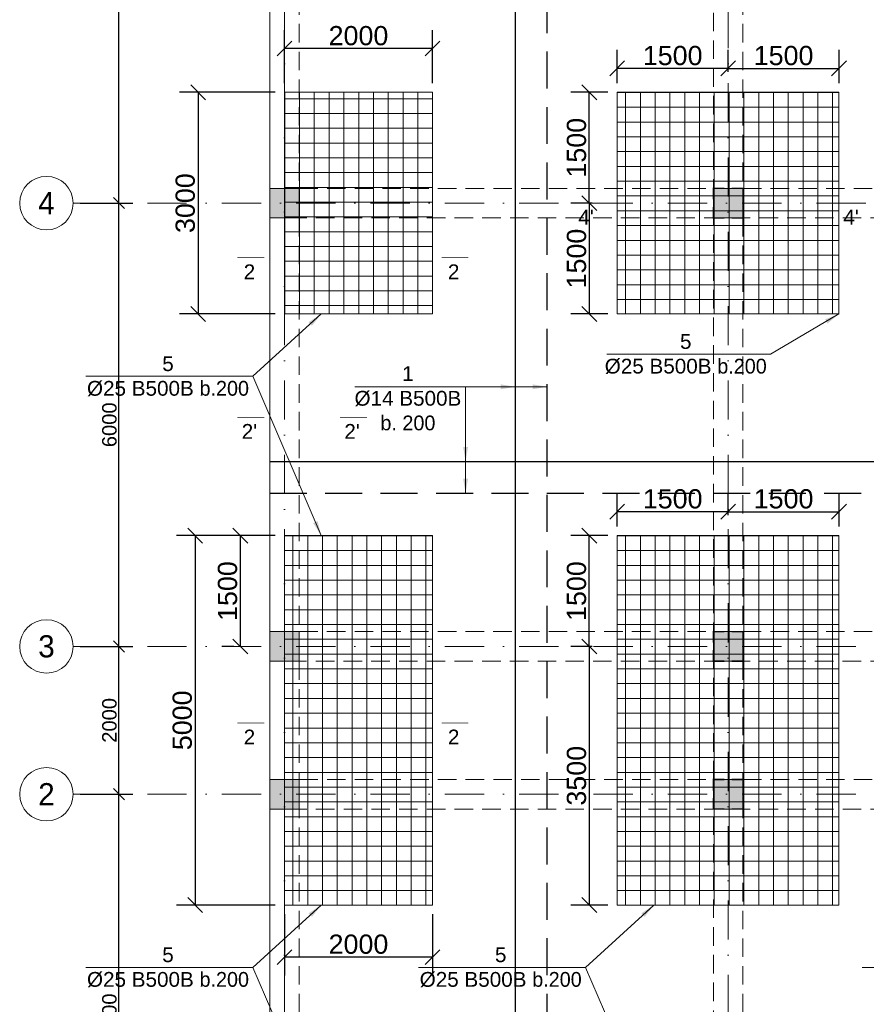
# Model space of a CAD drawing. Header units: millimetres. Extents: x 48648 to 1383473, y 421442 to 1155884.
# Tile 14 of 118: x 148648 to 160099, y 475339 to 488664. Entities that reach past the tile are written whole.
import ezdxf

# ---------------------------------------------------------------- set-up
doc = ezdxf.new("R2010")
doc.units = ezdxf.units.MM
doc.header["$PDMODE"] = 1
doc.linetypes.add('DOT___DASHED', pattern=[670.277762, 352.777767, -176.388884, 0, -141.111112])
doc.linetypes.add('HIDDEN', pattern=[0.375, 0.25, -0.125])
doc.layers.get('0').update_dxf_attribs({"lineweight": 5})
doc.layers.get('Defpoints').update_dxf_attribs({"color": 6, "lineweight": 5})
doc.styles.add('Arial', font='arial.ttf')
doc.styles.add('SPDS', font='arial.ttf')
doc.styles.get("Standard").update_dxf_attribs({"font": 'acadmtavr.ttf'})
doc.dimstyles.new('M 150', dxfattribs={"dimscale": 200, "dimtxt": 1.3, "dimasz": 1, "dimexe": 1.25, "dimexo": 0.625, "dimgap": 0.2, "dimtad": 1, "dimdec": 0, "dimrnd": 5, "dimtxsty": 'SPDS', "dimblk": 'OBLIQUE', "dimcen": 2.5, "dimclrd": 5, "dimclre": 5, "dimclrt": 5, "dimadec": 0, "dimazin": 2, "dimtfac": 1, "dimtdec": 0, "dimtmove": 0, "dimatfit": 3, "dimfxl": 1, "dimtolj": 1, "dimtzin": 0, "dimarcsym": 0})
doc.dimstyles.new('M20', dxfattribs={"dimscale": 20, "dimtxt": 2, "dimasz": 2.5, "dimexe": 1.25, "dimexo": 0.625, "dimtad": 1, "dimdec": 0, "dimrnd": 5, "dimzin": 9, "dimtxsty": 'Standard', "dimblk": 'OBLIQUE', "dimcen": 2.5, "dimclrd": 5, "dimclre": 5, "dimclrt": 5, "dimadec": 0, "dimazin": 0, "dimtfac": 1, "dimtdec": 0, "dimtmove": 0, "dimatfit": 3, "dimfxl": 1, "dimlwd": 5, "dimlwe": 5, "dimarcsym": 0})

# ---------------------------------------------------------------- blocks, each defined once
blk = doc.blocks.new('_Oblique')
at = {"color": 0, "linetype": 'ByBlock', "lineweight": -2}
blk.add_line((-0.5, -0.5), (0.5, 0.5), dxfattribs=at)
blk = doc.blocks.new('*D6')
at = {"color": 5, "lineweight": -2, "transparency": 16777216}
for p, q in [((49465, 841931), (50179, 841931)), ((49991, 835931), (49991, 841931)), ((49465, 835931), (50179, 835931))]:
    blk.add_line(p, q, dxfattribs=at)
at = {"layer": 'Defpoints', "color": 0, "lineweight": 30, "transparency": 16777216}
for p in [(49372, 841931), (49991, 841931), (49372, 835931)]:
    blk.add_point(p, dxfattribs=at)
at = {"color": 5, "lineweight": -2, "transparency": 16777216, "xscale": 150, "yscale": 150, "zscale": 150}
for p, rotation in [((49991, 841931), 90), ((49991, 835931), 270)]:
    blk.add_blockref('_Oblique', p, dxfattribs=dict(at, rotation=rotation))
at = {"color": 5, "lineweight": 13, "transparency": 16777216, "insert": (49862, 838931), "char_height": 195, "attachment_point": 5, "rotation": 90, "style": 'SPDS'}
blk.add_mtext('\\A1;6000', dxfattribs=at)
blk = doc.blocks.new('*D7')
at = {"color": 5, "lineweight": -2, "transparency": 16777216}
for p, q in [((49465, 835931), (50179, 835931)), ((49991, 829931), (49991, 835931)), ((49465, 829931), (50179, 829931))]:
    blk.add_line(p, q, dxfattribs=at)
at = {"layer": 'Defpoints', "color": 0, "lineweight": 30, "transparency": 16777216}
for p in [(49372, 835931), (49991, 835931), (49372, 829931)]:
    blk.add_point(p, dxfattribs=at)
at = {"color": 5, "lineweight": -2, "transparency": 16777216, "xscale": 150, "yscale": 150, "zscale": 150}
for p, rotation in [((49991, 835931), 90), ((49991, 829931), 270)]:
    blk.add_blockref('_Oblique', p, dxfattribs=dict(at, rotation=rotation))
at = {"color": 5, "lineweight": 13, "transparency": 16777216, "insert": (49862, 832931), "char_height": 195, "attachment_point": 5, "rotation": 90, "style": 'SPDS'}
blk.add_mtext('\\A1;6000', dxfattribs=at)
blk = doc.blocks.new('*D8')
at = {"color": 5, "lineweight": -2, "transparency": 16777216}
for p, q in [((49465, 829931), (50179, 829931)), ((49991, 827932), (49991, 829931)), ((49465, 827932), (50179, 827932))]:
    blk.add_line(p, q, dxfattribs=at)
at = {"layer": 'Defpoints', "color": 0, "lineweight": 30, "transparency": 16777216}
for p in [(49372, 829931), (49991, 829931), (49372, 827932)]:
    blk.add_point(p, dxfattribs=at)
at = {"color": 5, "lineweight": -2, "transparency": 16777216, "xscale": 150, "yscale": 150, "zscale": 150}
for p, rotation in [((49991, 829931), 90), ((49991, 827932), 270)]:
    blk.add_blockref('_Oblique', p, dxfattribs=dict(at, rotation=rotation))
at = {"color": 5, "lineweight": 13, "transparency": 16777216, "insert": (49862, 828931), "char_height": 195, "attachment_point": 5, "rotation": 90, "style": 'SPDS'}
blk.add_mtext('\\A1;2000', dxfattribs=at)
blk = doc.blocks.new('*D9')
at = {"color": 5, "lineweight": -2, "transparency": 16777216}
for p, q in [((49465, 827932), (50179, 827932)), ((49991, 821932), (49991, 827932)), ((49465, 821932), (50179, 821932))]:
    blk.add_line(p, q, dxfattribs=at)
at = {"layer": 'Defpoints', "color": 0, "lineweight": 30, "transparency": 16777216}
for p in [(49372, 827932), (49991, 827932), (49372, 821932)]:
    blk.add_point(p, dxfattribs=at)
at = {"color": 5, "lineweight": -2, "transparency": 16777216, "xscale": 150, "yscale": 150, "zscale": 150}
for p, rotation in [((49991, 827932), 90), ((49991, 821932), 270)]:
    blk.add_blockref('_Oblique', p, dxfattribs=dict(at, rotation=rotation))
at = {"color": 5, "lineweight": 13, "transparency": 16777216, "insert": (49862, 824932), "char_height": 195, "attachment_point": 5, "rotation": 90, "style": 'SPDS'}
blk.add_mtext('\\A1;6000', dxfattribs=at)
blk = doc.blocks.new('5555234545678')
at = {"lineweight": 20}
h = blk.add_hatch(color=7, dxfattribs=at)
h.dxf.hatch_style = 1
h.paths.add_polyline_path([(152430, 682651), (152430, 683051), (152030, 683051), (152030, 682651)])
h = blk.add_hatch(color=7, dxfattribs=at)
h.dxf.hatch_style = 1
h.paths.add_polyline_path([(158430, 682651), (158430, 683051), (158030, 683051), (158030, 682651)])
h = blk.add_hatch(color=7, dxfattribs=at)
h.dxf.hatch_style = 1
h.paths.add_polyline_path([(152430, 676652), (152430, 677052), (152030, 677052), (152030, 676652)])
h = blk.add_hatch(color=7, dxfattribs=at)
h.dxf.hatch_style = 1
h.paths.add_polyline_path([(158430, 676652), (158430, 677052), (158030, 677052), (158030, 676652)])
h = blk.add_hatch(color=7, dxfattribs=at)
h.dxf.hatch_style = 1
h.paths.add_polyline_path([(152430, 674652), (152430, 675052), (152030, 675052), (152030, 674652)])
h = blk.add_hatch(color=7, dxfattribs=at)
h.dxf.hatch_style = 1
h.paths.add_polyline_path([(158430, 674652), (158430, 675052), (158030, 675052), (158030, 674652)])
at = {"color": 7, "lineweight": 20}
for points in [[(152030, 701051), (190430, 701051), (190430, 695051), (192980, 695051), (192980, 682651), (190430, 682651), (190430, 668652), (152030, 668652)], [(152030, 683051), (152430, 683051), (152430, 682651), (152030, 682651)], [(158030, 683051), (158430, 683051), (158430, 682651), (158030, 682651)], [(152030, 677052), (152430, 677052), (152430, 676652), (152030, 676652)], [(158030, 677052), (158430, 677052), (158430, 676652), (158030, 676652)], [(152030, 675052), (152430, 675052), (152430, 674652), (152030, 674652)], [(158030, 675052), (158430, 675052), (158430, 674652), (158030, 674652)]]:
    blk.add_lwpolyline(points, close=True, dxfattribs=at)
at = {"color": 7, "linetype": 'HIDDEN', "lineweight": 20, "ltscale": 1000}
for points in [[(152030, 700651), (152430, 700651), (152430, 669052), (152030, 669052)], [(158030, 700651), (158430, 700651), (158430, 669052), (158030, 669052)], [(152430, 683051), (190030, 683051), (190030, 682651), (152430, 682651)], [(152429, 677052), (190029, 677052), (190029, 676652), (152429, 676652)], [(152430, 675052), (190030, 675052), (190030, 674652), (152430, 674652)]]:
    blk.add_lwpolyline(points, close=True, dxfattribs=at)
at = {"color": 1, "lineweight": 20, "const_width": 20}
for points in [[(158180, 683051), (158030, 683051), (158030, 682901)], [(158280, 683051), (158430, 683051), (158430, 682901)], [(158180, 682651), (158030, 682651), (158030, 682801)], [(158280, 682651), (158430, 682651), (158430, 682801)], [(158180, 677052), (158030, 677052), (158030, 676902)], [(158280, 677052), (158430, 677052), (158430, 676902)], [(158180, 676652), (158030, 676652), (158030, 676802)], [(158280, 676652), (158430, 676652), (158430, 676802)], [(158180, 675052), (158030, 675052), (158030, 674902)], [(158280, 675052), (158430, 675052), (158430, 674902)], [(158180, 674652), (158030, 674652), (158030, 674802)], [(158280, 674652), (158430, 674652), (158430, 674802)]]:
    blk.add_lwpolyline(points, dxfattribs=at)
blk = doc.blocks.new('*D1244')
at = {"color": 5, "lineweight": -2, "transparency": 16777216}
for p, q in [((156730, 487806), (156730, 488255)), ((158230, 487956), (158230, 488255)), ((158230, 488005), (156730, 488005))]:
    blk.add_line(p, q, dxfattribs=at)
at = {"layer": 'Defpoints', "color": 0, "lineweight": 40, "transparency": 16777216}
for p in [(156730, 488005), (158230, 487831), (156730, 487681)]:
    blk.add_point(p, dxfattribs=at)
at = {"color": 5, "lineweight": -2, "transparency": 16777216, "xscale": 200, "yscale": 200, "zscale": 200, "rotation": 180}
blk.add_blockref('_Oblique', (156730, 488005), dxfattribs=at)
at = {"color": 5, "lineweight": -2, "transparency": 16777216, "xscale": 200, "yscale": 200, "zscale": 200}
blk.add_blockref('_Oblique', (158230, 488005), dxfattribs=at)
at = {"color": 5, "lineweight": 13, "transparency": 16777216, "insert": (157480, 488177), "char_height": 260, "attachment_point": 5, "style": 'SPDS'}
blk.add_mtext('\\A1;1500', dxfattribs=at)
blk = doc.blocks.new('*D1245')
at = {"color": 5, "lineweight": -2, "transparency": 16777216}
for p, q in [((158230, 487956), (158230, 488255)), ((159730, 487806), (159730, 488255)), ((158230, 488005), (159730, 488005))]:
    blk.add_line(p, q, dxfattribs=at)
at = {"layer": 'Defpoints', "color": 0, "lineweight": 40, "transparency": 16777216}
for p in [(159730, 488005), (158230, 487831), (159730, 487681)]:
    blk.add_point(p, dxfattribs=at)
at = {"color": 5, "lineweight": -2, "transparency": 16777216, "xscale": 200, "yscale": 200, "zscale": 200, "rotation": 180}
blk.add_blockref('_Oblique', (158230, 488005), dxfattribs=at)
at = {"color": 5, "lineweight": -2, "transparency": 16777216, "xscale": 200, "yscale": 200, "zscale": 200}
blk.add_blockref('_Oblique', (159730, 488005), dxfattribs=at)
at = {"color": 5, "lineweight": 13, "transparency": 16777216, "insert": (158980, 488177), "char_height": 260, "attachment_point": 5, "style": 'SPDS'}
blk.add_mtext('\\A1;1500', dxfattribs=at)
blk = doc.blocks.new('*D1246')
at = {"color": 5, "lineweight": -2, "transparency": 16777216}
for p, q in [((156605, 487681), (156102, 487681)), ((156352, 486181), (156352, 487681)), ((156391, 486181), (156102, 486181))]:
    blk.add_line(p, q, dxfattribs=at)
at = {"layer": 'Defpoints', "color": 0, "lineweight": 40, "transparency": 16777216}
for p in [(156352, 487681), (156730, 487681), (156516, 486181)]:
    blk.add_point(p, dxfattribs=at)
at = {"color": 5, "lineweight": -2, "transparency": 16777216, "xscale": 200, "yscale": 200, "zscale": 200}
for p, rotation in [((156352, 487681), 90), ((156352, 486181), 270)]:
    blk.add_blockref('_Oblique', p, dxfattribs=dict(at, rotation=rotation))
at = {"color": 5, "lineweight": 13, "transparency": 16777216, "insert": (156180, 486931), "char_height": 260, "attachment_point": 5, "rotation": 90, "style": 'SPDS'}
blk.add_mtext('\\A1;1500', dxfattribs=at)
blk = doc.blocks.new('*D1247')
at = {"color": 5, "lineweight": -2, "transparency": 16777216}
for p, q in [((156391, 486181), (156102, 486181)), ((156352, 486181), (156352, 484681)), ((156605, 484681), (156102, 484681))]:
    blk.add_line(p, q, dxfattribs=at)
at = {"layer": 'Defpoints', "color": 0, "lineweight": 40, "transparency": 16777216}
for p in [(156516, 486181), (156352, 484681), (156730, 484681)]:
    blk.add_point(p, dxfattribs=at)
at = {"color": 5, "lineweight": -2, "transparency": 16777216, "xscale": 200, "yscale": 200, "zscale": 200}
for p, rotation in [((156352, 486181), 90), ((156352, 484681), 270)]:
    blk.add_blockref('_Oblique', p, dxfattribs=dict(at, rotation=rotation))
at = {"color": 5, "lineweight": 13, "transparency": 16777216, "insert": (156180, 485431), "char_height": 260, "attachment_point": 5, "rotation": 90, "style": 'SPDS'}
blk.add_mtext('\\A1;1500', dxfattribs=at)
blk = doc.blocks.new('*D1261')
at = {"color": 5, "lineweight": -2, "transparency": 16777216}
for p, q in [((156730, 481806), (156730, 482255)), ((158230, 481957), (158230, 482255)), ((158230, 482005), (156730, 482005))]:
    blk.add_line(p, q, dxfattribs=at)
at = {"layer": 'Defpoints', "color": 0, "lineweight": 40, "transparency": 16777216}
for p in [(156730, 482005), (158230, 481832), (156730, 481681)]:
    blk.add_point(p, dxfattribs=at)
at = {"color": 5, "lineweight": -2, "transparency": 16777216, "xscale": 200, "yscale": 200, "zscale": 200, "rotation": 180}
blk.add_blockref('_Oblique', (156730, 482005), dxfattribs=at)
at = {"color": 5, "lineweight": -2, "transparency": 16777216, "xscale": 200, "yscale": 200, "zscale": 200}
blk.add_blockref('_Oblique', (158230, 482005), dxfattribs=at)
at = {"color": 5, "lineweight": 13, "transparency": 16777216, "insert": (157480, 482178), "char_height": 260, "attachment_point": 5, "style": 'SPDS'}
blk.add_mtext('\\A1;1500', dxfattribs=at)
blk = doc.blocks.new('*D1262')
at = {"color": 5, "lineweight": -2, "transparency": 16777216}
for p, q in [((158230, 481957), (158230, 482255)), ((159730, 481806), (159730, 482255)), ((158230, 482005), (159730, 482005))]:
    blk.add_line(p, q, dxfattribs=at)
at = {"layer": 'Defpoints', "color": 0, "lineweight": 40, "transparency": 16777216}
for p in [(159730, 482005), (158230, 481832), (159730, 481681)]:
    blk.add_point(p, dxfattribs=at)
at = {"color": 5, "lineweight": -2, "transparency": 16777216, "xscale": 200, "yscale": 200, "zscale": 200, "rotation": 180}
blk.add_blockref('_Oblique', (158230, 482005), dxfattribs=at)
at = {"color": 5, "lineweight": -2, "transparency": 16777216, "xscale": 200, "yscale": 200, "zscale": 200}
blk.add_blockref('_Oblique', (159730, 482005), dxfattribs=at)
at = {"color": 5, "lineweight": 13, "transparency": 16777216, "insert": (158980, 482178), "char_height": 260, "attachment_point": 5, "style": 'SPDS'}
blk.add_mtext('\\A1;1500', dxfattribs=at)
blk = doc.blocks.new('*D1263')
at = {"color": 5, "lineweight": -2, "transparency": 16777216}
for p, q in [((156605, 481681), (156102, 481681)), ((156352, 480181), (156352, 481681)), ((156391, 480181), (156102, 480181))]:
    blk.add_line(p, q, dxfattribs=at)
at = {"layer": 'Defpoints', "color": 0, "lineweight": 40, "transparency": 16777216}
for p in [(156352, 481681), (156730, 481681), (156516, 480181)]:
    blk.add_point(p, dxfattribs=at)
at = {"color": 5, "lineweight": -2, "transparency": 16777216, "xscale": 200, "yscale": 200, "zscale": 200}
for p, rotation in [((156352, 481681), 90), ((156352, 480181), 270)]:
    blk.add_blockref('_Oblique', p, dxfattribs=dict(at, rotation=rotation))
at = {"color": 5, "lineweight": 13, "transparency": 16777216, "insert": (156180, 480931), "char_height": 260, "attachment_point": 5, "rotation": 90, "style": 'SPDS'}
blk.add_mtext('\\A1;1500', dxfattribs=at)
blk = doc.blocks.new('*D1264')
at = {"color": 5, "lineweight": -2, "transparency": 16777216}
for p, q in [((156391, 480181), (156102, 480181)), ((156352, 480181), (156352, 476682)), ((156605, 476682), (156102, 476682))]:
    blk.add_line(p, q, dxfattribs=at)
at = {"layer": 'Defpoints', "color": 0, "lineweight": 40, "transparency": 16777216}
for p in [(156516, 480181), (156352, 476682), (156730, 476682)]:
    blk.add_point(p, dxfattribs=at)
at = {"color": 5, "lineweight": -2, "transparency": 16777216, "xscale": 200, "yscale": 200, "zscale": 200}
for p, rotation in [((156352, 480181), 90), ((156352, 476682), 270)]:
    blk.add_blockref('_Oblique', p, dxfattribs=dict(at, rotation=rotation))
at = {"color": 5, "lineweight": 13, "transparency": 16777216, "insert": (156180, 478432), "char_height": 260, "attachment_point": 5, "rotation": 90, "style": 'SPDS'}
blk.add_mtext('\\A1;3500', dxfattribs=at)
blk = doc.blocks.new('*D1332')
at = {"color": 5, "lineweight": -2, "transparency": 16777216}
for p, q in [((152230, 487806), (152230, 488524)), ((154230, 487806), (154230, 488524)), ((154230, 488274), (152230, 488274))]:
    blk.add_line(p, q, dxfattribs=at)
at = {"layer": 'Defpoints', "color": 0, "lineweight": 40, "transparency": 16777216}
for p in [(152230, 488274), (152230, 487681), (154230, 487681)]:
    blk.add_point(p, dxfattribs=at)
at = {"color": 5, "lineweight": -2, "transparency": 16777216, "xscale": 200, "yscale": 200, "zscale": 200, "rotation": 180}
blk.add_blockref('_Oblique', (152230, 488274), dxfattribs=at)
at = {"color": 5, "lineweight": -2, "transparency": 16777216, "xscale": 200, "yscale": 200, "zscale": 200}
blk.add_blockref('_Oblique', (154230, 488274), dxfattribs=at)
at = {"color": 5, "transparency": 16777216, "insert": (153230, 488446), "char_height": 260, "attachment_point": 5, "style": 'SPDS'}
blk.add_mtext('\\A1;2000', dxfattribs=at)
blk = doc.blocks.new('*D1404')
at = {"color": 5, "lineweight": -2, "transparency": 16777216}
for p, q in [((152230, 476557), (152230, 475728)), ((154230, 476557), (154230, 475728)), ((154230, 475978), (152230, 475978))]:
    blk.add_line(p, q, dxfattribs=at)
at = {"layer": 'Defpoints', "color": 0, "lineweight": 40, "transparency": 16777216}
for p in [(152230, 476682), (154230, 476682), (152230, 475978)]:
    blk.add_point(p, dxfattribs=at)
at = {"color": 5, "lineweight": -2, "transparency": 16777216, "xscale": 200, "yscale": 200, "zscale": 200, "rotation": 180}
blk.add_blockref('_Oblique', (152230, 475978), dxfattribs=at)
at = {"color": 5, "lineweight": -2, "transparency": 16777216, "xscale": 200, "yscale": 200, "zscale": 200}
blk.add_blockref('_Oblique', (154230, 475978), dxfattribs=at)
at = {"color": 5, "transparency": 16777216, "insert": (153230, 476151), "char_height": 260, "attachment_point": 5, "style": 'SPDS'}
blk.add_mtext('\\A1;2000', dxfattribs=at)
blk = doc.blocks.new('*D1349')
at = {"color": 5, "lineweight": -2, "transparency": 16777216}
for p, q in [((152105, 487681), (150811, 487681)), ((151061, 487681), (151061, 484681)), ((152105, 484681), (150811, 484681))]:
    blk.add_line(p, q, dxfattribs=at)
at = {"layer": 'Defpoints', "color": 0, "lineweight": 40, "transparency": 16777216}
for p in [(152230, 487681), (151061, 484681), (152230, 484681)]:
    blk.add_point(p, dxfattribs=at)
at = {"color": 5, "lineweight": -2, "transparency": 16777216, "xscale": 200, "yscale": 200, "zscale": 200}
for p, rotation in [((151061, 487681), 90), ((151061, 484681), 270)]:
    blk.add_blockref('_Oblique', p, dxfattribs=dict(at, rotation=rotation))
at = {"color": 5, "transparency": 16777216, "insert": (150888, 486181), "char_height": 260, "attachment_point": 5, "rotation": 90, "style": 'SPDS'}
blk.add_mtext('\\A1;3000', dxfattribs=at)
blk = doc.blocks.new('*D1405')
at = {"color": 5, "lineweight": -2, "transparency": 16777216}
for p, q in [((152105, 481681), (150771, 481681)), ((151021, 481681), (151021, 476682)), ((152105, 476682), (150771, 476682))]:
    blk.add_line(p, q, dxfattribs=at)
at = {"layer": 'Defpoints', "color": 0, "lineweight": 40, "transparency": 16777216}
for p in [(152230, 481681), (151021, 476682), (152230, 476682)]:
    blk.add_point(p, dxfattribs=at)
at = {"color": 5, "lineweight": -2, "transparency": 16777216, "xscale": 200, "yscale": 200, "zscale": 200}
for p, rotation in [((151021, 481681), 90), ((151021, 476682), 270)]:
    blk.add_blockref('_Oblique', p, dxfattribs=dict(at, rotation=rotation))
at = {"color": 5, "transparency": 16777216, "insert": (150848, 479182), "char_height": 260, "attachment_point": 5, "rotation": 90, "style": 'SPDS'}
blk.add_mtext('\\A1;5000', dxfattribs=at)
blk = doc.blocks.new('*D1406')
at = {"color": 5, "lineweight": -2, "transparency": 16777216}
for p, q in [((151543, 481681), (151383, 481681)), ((151633, 480181), (151633, 481681)), ((151543, 480181), (151383, 480181))]:
    blk.add_line(p, q, dxfattribs=at)
at = {"layer": 'Defpoints', "color": 0, "lineweight": 40, "transparency": 16777216}
for p in [(151633, 481681), (151668, 481681), (151668, 480181)]:
    blk.add_point(p, dxfattribs=at)
at = {"color": 5, "lineweight": -2, "transparency": 16777216, "xscale": 200, "yscale": 200, "zscale": 200}
for p, rotation in [((151633, 481681), 90), ((151633, 480181), 270)]:
    blk.add_blockref('_Oblique', p, dxfattribs=dict(at, rotation=rotation))
at = {"color": 5, "transparency": 16777216, "insert": (151460, 480931), "char_height": 260, "attachment_point": 5, "rotation": 90, "style": 'SPDS'}
blk.add_mtext('\\A1;1500', dxfattribs=at)
blk = doc.blocks.new('555234523452346')
at = {"color": 5, "linetype": 'DOT___DASHED', "lineweight": 13, "ltscale": 1.5}
for points in [[(52229.5, 819930.7), (52229.5, 855746.3)], [(58229.5, 819930.7), (58229.5, 855746.3)], [(49371.6, 835930.7), (95994.8, 835930.7)], [(49371.6, 829931.2), (95994.8, 829931.2)], [(49371.6, 827931.6), (95994.8, 827931.6)]]:
    blk.add_lwpolyline(points, dxfattribs=at)
at = {"color": 5, "lineweight": 13}
for centre in [(49009.9, 835930.7), (49009.9, 829931.2), (49009.9, 827931.6)]:
    blk.add_circle(centre, 361.8, dxfattribs=at)
at = {"color": 5, "lineweight": 13, "char_height": 300, "width": 200.136, "attachment_point": 5, "style": 'Arial'}
for s, insert in [('{\\fAcadMtavr|b0|i0|c0|p2;4}', (49009.9, 835930.7)), ('{\\fAcadMtavr|b0|i0|c0|p2;3}', (49009.9, 829931.2)), ('{\\fAcadMtavr|b0|i0|c0|p2;2}', (49009.9, 827931.6))]:
    blk.add_mtext(s, dxfattribs=dict(at, insert=insert))
at = {"color": 5, "lineweight": 13}
for base, p1, p2, picture, middle in [((49991.4, 841930.6), (49371.6, 835930.7), (49371.6, 841930.6), '*D6', (49861.9, 838930.7)), ((49991.4197, 835930.7334), (49371.6449, 829931.1717), (49371.6449, 835930.7334), '*D7', (49861.858, 832930.9525)), ((49991.4, 829931.2), (49371.6, 827931.6), (49371.6, 829931.2), '*D8', (49861.9, 828931.4)), ((49991.4, 827931.6), (49371.6, 821931.6), (49371.6, 827931.6), '*D9', (49861.9, 824931.6))]:
    dim = blk.add_linear_dim(base=base, p1=p1, p2=p2, angle=90, dimstyle='M 150', override={"dimscale": 150, "dimtmove": 1}, dxfattribs=at)
    dim.commit()
    dim.dimension.update_dxf_attribs({"geometry": picture, "text_midpoint": middle})

msp = doc.modelspace()

# ---------------------------------------------------------------- hatches: boundary and pattern name
h = msp.add_hatch()
h.set_pattern_fill('NET', color=6, scale=63, angle=90)
h.set_pattern_definition([(90, (824516.75, 418185.98), (-200.025, 1e-14), []), (180, (824516.75, 418185.98), (-2e-14, -200.025), [])])
h.paths.add_polyline_path([(154229.5, 484681), (152229.5, 484681), (152229.5, 487681), (154229.5, 487681)])
h = msp.add_hatch()
h.set_pattern_fill('NET', color=6, scale=63)
h.set_pattern_definition([(0, (90234.5, -184606.24), (0, 200.025), []), (90, (90234.5, -184606.24), (-200.025, 1e-14), [])])
h.paths.add_polyline_path([(156729.5, 484681), (156729.5, 487681), (159729.5, 487681), (159729.5, 484681)])
h = msp.add_hatch()
h.set_pattern_fill('NET', color=6, scale=63)
h.set_pattern_definition([(0, (84734.5, -190605.8), (0, 200.025), []), (90, (84734.5, -190605.8), (-200.025, 1e-14), [])])
h.paths.add_polyline_path([(152229.5, 476681.8), (152229.5, 481681.4), (154229.5, 481681.4), (154229.5, 476681.8)])
h = msp.add_hatch()
h.set_pattern_fill('NET', color=6, scale=63)
h.set_pattern_definition([(0, (90234.5, -190605.8), (0, 200.025), []), (90, (90234.5, -190605.8), (-200.025, 1e-14), [])])
h.paths.add_polyline_path([(156729.5, 476681.8), (156729.5, 481681.4), (159729.5, 481681.4), (159729.5, 476681.8)])

# ---------------------------------------------------------------- linework, layer by layer
at = {"color": 1, "lineweight": 30}
for points in [[(155355.5, 471981.8), (155355.5, 504380.8)], [(152029.5, 482683), (190429.5, 482683)]]:
    msp.add_lwpolyline(points, dxfattribs=at)
at = {"color": 1, "linetype": 'HIDDEN', "lineweight": 30, "ltscale": 2000}
for points in [[(155784, 471981.8), (155784, 504380.8)], [(152029.5, 482254.4), (190429.5, 482254.4)]]:
    msp.add_lwpolyline(points, dxfattribs=at)
at = {"color": 6}
for points in [[(154229.5, 484681), (152229.5, 484681), (152229.5, 487681), (154229.5, 487681)], [(156729.5, 484681), (156729.5, 487681), (159729.5, 487681), (159729.5, 484681)], [(152229.5, 476681.8), (152229.5, 481681.4), (154229.5, 481681.4), (154229.5, 476681.8)], [(156729.5, 476681.8), (156729.5, 481681.4), (159729.5, 481681.4), (159729.5, 476681.8)]]:
    msp.add_lwpolyline(points, close=True, dxfattribs=at)
at = {"color": 5, "lineweight": 13, "const_width": 10}
for points in [[(156508.1, 486181), (156144.6, 486181)], [(159729.5, 486181), (160093.1, 486181)], [(151591.9, 485442.6), (151955.4, 485442.6)], [(154717.5, 485442.6), (154354, 485442.6)], [(151591.9, 483282.3), (151955.4, 483282.3)], [(153343.6, 483282.3), (152980, 483282.3)], [(151591.9, 479146.1), (151955.4, 479146.1)], [(154717.5, 479146.1), (154354, 479146.1)]]:
    msp.add_lwpolyline(points, dxfattribs=at)

# ---------------------------------------------------------------- block references
at = {"color": 6, "lineweight": 30}
msp.add_blockref('555234523452346', (100000, -349749.7), dxfattribs=at)
at = {"color": 5, "lineweight": 13}
msp.add_blockref('5555234545678', (0, -196670.2), dxfattribs=at)

# ---------------------------------------------------------------- texts
at = {"color": 5, "lineweight": 13, "char_height": 200, "width": 6318.36, "attachment_point": 5}
for s, insert in [("\\pxi-0.18417,qc;{\\fArial|b0|i0|c0|p34;4'}", (156326.4, 485990.6)), ("\\pxi-0.18417,qc;{\\fArial|b0|i0|c0|p34;4'}", (159911.3, 485990.6)), ('\\pxi-0.18417,qc;{\\fArial|b0|i0|c0|p34;2}', (151773.7, 485252.1)), ('\\pxi-0.18417,qc;{\\fArial|b0|i0|c0|p34;2}', (154535.8, 485252.1)), ('\\pxi-0.18417,qc;{\\fArial|b0|i0|c0|p34;5\\fArial|b0|i0|c204|p34;\\PØ25 B500B }b.200', (157675, 484138)), ('\\pxi-0.18417,qc;{\\fArial|b0|i0|c0|p34;5\\fArial|b0|i0|c204|p34;\\PØ25 B500B }b.200', (150672.2, 483838)), ('\\pxi-0.18417,qc;{\\fArial|b0|i0|c0|p34;1\\fArial|b0|i0|c204|p34;\\PØ\\fArial|b0|i0|c0|p34;14\\fArial|b0|i0|c204|p34; B500B\\fArial|b0|i0|c0|p34;\\P}b. 200', (153917.2, 483538.8)), ("\\pxi-0.18417,qc;{\\fArial|b0|i0|c0|p34;2'}", (151773.7, 483091.9)), ("\\pxi-0.18417,qc;{\\fArial|b0|i0|c0|p34;2'}", (153161.8, 483091.9)), ('\\pxi-0.18417,qc;{\\fArial|b0|i0|c0|p34;2}', (151773.7, 478955.7)), ('\\pxi-0.18417,qc;{\\fArial|b0|i0|c0|p34;2}', (154535.8, 478955.7)), ('\\pxi-0.18417,qc;{\\fArial|b0|i0|c0|p34;5\\fArial|b0|i0|c204|p34;\\PØ25 B500B }b.200', (150672.2, 475838.9)), ('\\pxi-0.18417,qc;{\\fArial|b0|i0|c0|p34;5\\fArial|b0|i0|c204|p34;\\PØ25 B500B }b.200', (155172.2, 475838.9))]:
    msp.add_mtext(s, dxfattribs=dict(at, insert=insert))

# ---------------------------------------------------------------- dimensions: what is measured, and where the dimension line sits
for base, p1, p2, picture, middle in [((152229.5, 488273.7), (154229.5, 487681), (152229.5, 487681), '*D1332', (153229.5, 488446.4)), ((152229.5, 475978.4), (154229.5, 476681.8), (152229.5, 476681.8), '*D1404', (153229.5, 476151.1))]:
    dim = msp.add_linear_dim(base=base, p1=p1, p2=p2, dimstyle='M 150')
    dim.commit()
    dim.dimension.update_dxf_attribs({"geometry": picture, "text_midpoint": middle})
at = {"color": 5, "lineweight": 13}
for base, p1, p2, picture, middle in [((156729.5, 488004.7), (158229.5, 487831.3), (156729.5, 487681), '*D1244', (157479.5, 488177.4)), ((159729.5, 488004.7), (158229.5, 487831.3), (159729.5, 487681), '*D1245', (158979.5, 488177.4)), ((156729.5, 482005.1), (158229.5, 481831.8), (156729.5, 481681.4), '*D1261', (157479.5, 482177.8)), ((159729.5, 482005.1), (158229.5, 481831.8), (159729.5, 481681.4), '*D1262', (158979.5, 482177.8))]:
    dim = msp.add_linear_dim(base=base, p1=p1, p2=p2, dimstyle='M 150', dxfattribs=at)
    dim.commit()
    dim.dimension.update_dxf_attribs({"geometry": picture, "text_midpoint": middle})
for base, p1, p2, picture, middle in [((151060.8, 484681), (152229.5, 487681), (152229.5, 484681), '*D1349', (150888, 486181)), ((151020.8, 476681.8), (152229.5, 481681.4), (152229.5, 476681.8), '*D1405', (150848.1, 479181.6)), ((151633.1, 481681.4), (151668.1, 480181.4), (151668.1, 481681.4), '*D1406', (151460.3, 480931.4))]:
    dim = msp.add_linear_dim(base=base, p1=p1, p2=p2, angle=90, dimstyle='M 150')
    dim.commit()
    dim.dimension.update_dxf_attribs({"geometry": picture, "text_midpoint": middle})
for base, p1, p2, picture, middle in [((156352.3, 487681), (156515.6, 486181), (156729.5, 487681), '*D1246', (156179.6, 486931)), ((156352.3, 484681), (156515.6, 486181), (156729.5, 484681), '*D1247', (156179.6, 485431)), ((156352.3, 481681.4), (156515.6, 480181.4), (156729.5, 481681.4), '*D1263', (156179.6, 480931.4)), ((156352.3, 476681.8), (156515.6, 480181.4), (156729.5, 476681.8), '*D1264', (156179.5, 478431.6))]:
    dim = msp.add_linear_dim(base=base, p1=p1, p2=p2, angle=90, dimstyle='M 150', dxfattribs=at)
    dim.commit()
    dim.dimension.update_dxf_attribs({"geometry": picture, "text_midpoint": middle})

# ---------------------------------------------------------------- leaders
for points in [[(152726.7, 484681), (151801.9, 483838), (149542.3, 483838)], [(159729.5, 484681), (158804.6, 484138), (156588.3, 484138)], [(152726.7, 481681), (151801.9, 483838), (149542.3, 483838)], [(155355.5, 483695.4), (154679, 483695.4), (153181.9, 483695.4)], [(155784, 483695.4), (154679, 483695.4), (153181.9, 483695.4)], [(154679, 482683), (154679, 483695.4), (153181.9, 483695.4)], [(154679, 482254.4), (154679, 483695.4), (153181.9, 483695.4)], [(152726.7, 476681.8), (151801.9, 475838.9), (149542.3, 475838.9)], [(157226.7, 476681.8), (156301.9, 475838.9), (154042.3, 475838.9)], [(163226.7, 476681.8), (162301.9, 475838.9), (160042.3, 475838.9)], [(152726.7, 473681.8), (151801.9, 475838.9), (149542.3, 475838.9)], [(157226.7, 473681.8), (156301.9, 475838.9), (154042.3, 475838.9)], [(163226.7, 473681.8), (162301.9, 475838.9), (160042.3, 475838.9)]]:
    msp.add_leader(points, dimstyle='M20', override={"dimscale": 10, "dimasz": 20, "dimtad": 0}, dxfattribs=at)

doc.saveas('drawing.dxf')
